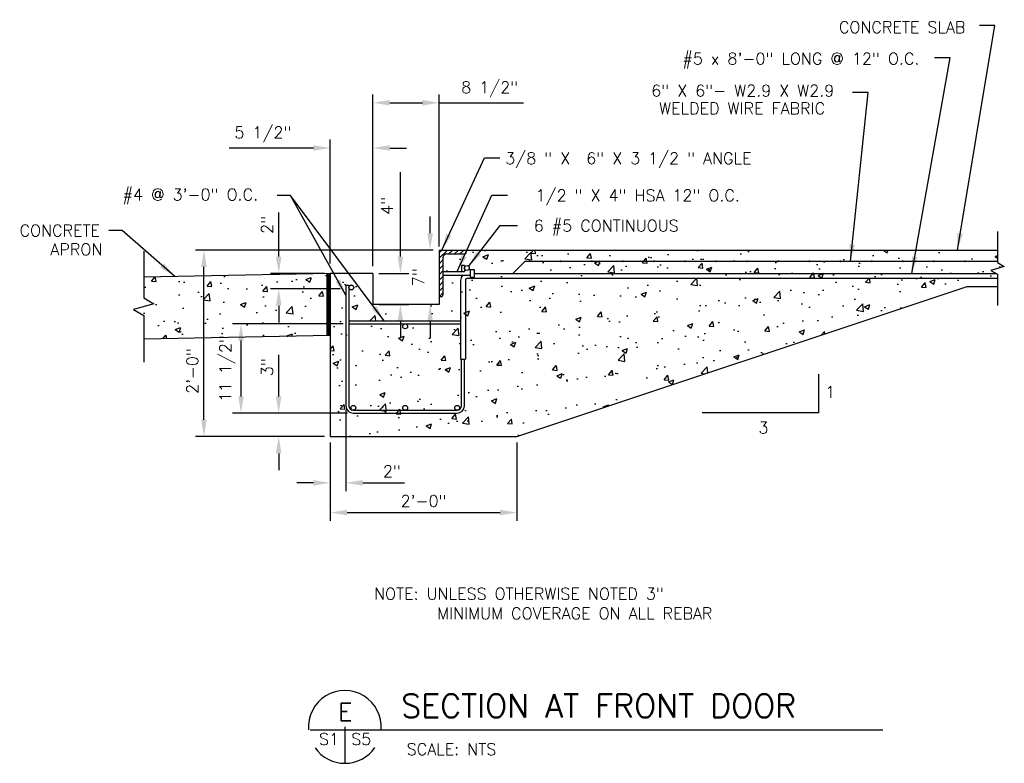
# Model space of a CAD drawing. Header units: inches. Extents: x -4171 to -3688, y 2912 to 4428.
# Tile 1 of 9: x -4166 to -4039, y 2912 to 3007. Entities that reach past the tile are written whole.
import ezdxf
from ezdxf.enums import TextEntityAlignment as Align

# ---------------------------------------------------------------- set-up
doc = ezdxf.new("R2010")
doc.units = ezdxf.units.IN
doc.header["$MEASUREMENT"] = 0
doc.layers.get('DEFPOINTS').update_dxf_attribs({"color": 4, "linetype": 'CONTINUOUS'})
for name, color, linetype in [('3', 7, 'CONTINUOUS'), ('7', 7, 'CONTINUOUS'), ('COM-DIMS', 2, 'CONTINUOUS'), ('COM-HATCH', 2, 'CONTINUOUS'), ('S-ANNO-TEXT-LW10', 6, 'CONTINUOUS'), ('S-ANNO-TEXT-LW20', 1, 'CONTINUOUS'), ('S-ANNO-TEXT-LW28', 7, 'CONTINUOUS'), ('S-PR-CONC-SECT', 4, 'CONTINUOUS'), ('S-PR-MISC-MATL', 6, 'CONTINUOUS'), ('S-PR-REINF', 13, 'CONTINUOUS'), ('S-PR-REINF-END', 4, 'CONTINUOUS')]:
    doc.layers.add(name, color=color, linetype=linetype)
doc.styles.add('SIMPLEX', font='simplex.shx')
doc.styles.get("Standard").update_dxf_attribs({"font": 'simplex.shx', "height": 609.6})
doc.dimstyles.new('DIM', dxfattribs={"dimscale": 12, "dimtxt": 0.125, "dimasz": 0.18, "dimexe": 0.09, "dimexo": 0.0625, "dimgap": 0.05, "dimtad": 1, "dimdec": 0, "dimzin": 0, "dimdsep": 46, "dimlunit": 4, "dimtxsty": 'SIMPLEX', "dimcen": 0.09, "dimadec": 0, "dimazin": 0, "dimtfac": 1, "dimtdec": 0, "dimtofl": 0, "dimtmove": 0, "dimatfit": 3, "dimfxl": 0, "dimfrac": 1, "dimtolj": 1, "dimtzin": 0, "dimarcsym": 0})
pattern_1 = [(50, (10.403, -24.312), (7.172602, -0.6275213), [0.75, -8.25]), (355, (10.403, -24.312), (-1.387513, 7.521921), [0.6, -6.6]), (100.4514, (11.0006, -24.3644), (5.785094, 6.894395), [0.637402, -7.011421]), (46.1842, (10.403, -22.312), (10.67241, -1.65519), [1.125, -12.375]), (96.6356, (11.292, -22.45), (9.346627, 9.741179), [0.956103, -10.51713]), (351.1842, (10.403, -22.312), (9.34662, 9.741186), [0.9, -9.9]), (21, (11.403, -22.812), (5.9690705, -4.026189), [0.75, -8.25]), (326, (11.403, -22.812), (2.433153, 7.2515), [0.6, -6.6]), (71.4514, (11.9, -23.148), (8.402226, 3.225305), [0.637402, -7.011421]), (37.5, (10.403, -24.3121), (0.1215986, 3.3289385), [0, -6.52, 0, -6.7, 0, -6.625]), (7.5, (10.403, -24.312), (2.6306954, 3.944117), [0, -3.82, 0, -6.37, 0, -2.525]), (327.5, (8.173, -24.3121), (5.3382244, -0.2255487), [0, -2.5, 0, -7.8, 0, -10.35]), (317.5, (7.173, -24.312), (5.8318617, 1.00105), [0, -3.25, 0, -5.18, 0, -7.35])]

# ---------------------------------------------------------------- blocks, each defined once
blk = doc.blocks.new('*D54')
at = {"layer": 'COM-DIMS', "color": 0, "lineweight": -2}
for p, q in [((-4123.73, 2956.87), (-4123.73, 2946.64)), ((-4125.74, 2952.92), (-4125.74, 2946.64)), ((-4127.9, 2947.72), (-4130.06, 2947.72)), ((-4121.57, 2947.72), (-4116.21, 2947.72))]:
    blk.add_line(p, q, dxfattribs=at)
at = {"layer": 'COM-DIMS', "color": 0}
for points in [[(-4127.9, 2948.08), (-4127.9, 2947.36), (-4125.74, 2947.72)], [(-4121.57, 2948.08), (-4121.57, 2947.36), (-4123.73, 2947.72)]]:
    blk.add_solid(points, dxfattribs=at)
at = {"layer": 'DEFPOINTS', "color": 0}
for p in [(-4123.73, 2957.62, -0.01), (-4125.74, 2953.67, -0.01), (-4123.73, 2947.72)]:
    blk.add_point(p, dxfattribs=at)
at = {"layer": 'COM-DIMS', "color": 0, "insert": (-4117.81, 2949.21), "char_height": 1.5, "attachment_point": 5, "style": 'SIMPLEX'}
blk.add_mtext('\\A1;2"', dxfattribs=at)
blk = doc.blocks.new('*D55')
at = {"layer": 'COM-DIMS', "color": 0, "lineweight": -2}
for p, q in [((-4125.74, 2952.92), (-4125.74, 2942.82)), ((-4101.74, 2952.92), (-4101.74, 2942.82)), ((-4123.58, 2943.9), (-4103.9, 2943.9))]:
    blk.add_line(p, q, dxfattribs=at)
at = {"layer": 'COM-DIMS', "color": 0}
for points in [[(-4123.58, 2944.26), (-4123.58, 2943.54), (-4125.74, 2943.9)], [(-4103.9, 2944.26), (-4103.9, 2943.54), (-4101.74, 2943.9)]]:
    blk.add_solid(points, dxfattribs=at)
at = {"layer": 'DEFPOINTS', "color": 0}
for p in [(-4125.74, 2953.67, -0.01), (-4101.74, 2953.67, -0.01), (-4101.74, 2943.9)]:
    blk.add_point(p, dxfattribs=at)
at = {"layer": 'COM-DIMS', "color": 0, "insert": (-4113.74, 2945.39), "char_height": 1.5, "attachment_point": 5, "style": 'SIMPLEX'}
blk.add_mtext('\\A1;2\'-0"', dxfattribs=at)
blk = doc.blocks.new('*D56')
at = {"layer": 'COM-DIMS', "color": 0, "lineweight": -2}
for p, q in [((-4132.38, 2958.84), (-4132.38, 2964.2)), ((-4123.54, 2956.68), (-4133.46, 2956.68)), ((-4126.49, 2953.67), (-4133.46, 2953.67)), ((-4132.38, 2951.51), (-4132.38, 2949.35))]:
    blk.add_line(p, q, dxfattribs=at)
at = {"layer": 'COM-DIMS', "color": 0}
for points in [[(-4132.74, 2958.84), (-4132.02, 2958.84), (-4132.38, 2956.68)], [(-4132.74, 2951.51), (-4132.02, 2951.51), (-4132.38, 2953.67)]]:
    blk.add_solid(points, dxfattribs=at)
at = {"layer": 'DEFPOINTS', "color": 0}
for p in [(-4132.38, 2956.68), (-4122.79, 2956.68, -0.01), (-4125.74, 2953.67, -0.01)]:
    blk.add_point(p, dxfattribs=at)
at = {"layer": 'COM-DIMS', "color": 0, "insert": (-4133.87, 2962.6), "char_height": 1.5, "attachment_point": 5, "rotation": 90, "style": 'SIMPLEX'}
blk.add_mtext('\\A1;3"', dxfattribs=at)
blk = doc.blocks.new('*D57')
at = {"layer": 'COM-DIMS', "color": 0, "lineweight": -2}
for p, q in [((-4124.1, 2968.18), (-4138.3, 2968.18)), ((-4137.22, 2958.84), (-4137.22, 2966.02)), ((-4123.54, 2956.68), (-4138.3, 2956.68))]:
    blk.add_line(p, q, dxfattribs=at)
at = {"layer": 'COM-DIMS', "color": 0}
for points in [[(-4137.58, 2966.02), (-4136.86, 2966.02), (-4137.22, 2968.18)], [(-4137.58, 2958.84), (-4136.86, 2958.84), (-4137.22, 2956.68)]]:
    blk.add_solid(points, dxfattribs=at)
at = {"layer": 'DEFPOINTS', "color": 0}
for p in [(-4137.22, 2968.18), (-4123.35, 2968.18, -0.01), (-4122.79, 2956.68, -0.01)]:
    blk.add_point(p, dxfattribs=at)
at = {"layer": 'COM-DIMS', "color": 0, "insert": (-4138.97, 2962.43), "char_height": 1.5, "attachment_point": 5, "rotation": 90, "style": 'SIMPLEX'}
blk.add_mtext('\\A1;11 1/2"', dxfattribs=at)
blk = doc.blocks.new('*D58')
at = {"layer": 'COM-DIMS', "color": 0, "lineweight": -2}
for p, q in [((-4112.49, 2977.67), (-4143.07, 2977.67)), ((-4141.99, 2955.83), (-4141.99, 2975.51)), ((-4126.49, 2953.67), (-4143.07, 2953.67))]:
    blk.add_line(p, q, dxfattribs=at)
at = {"layer": 'COM-DIMS', "color": 0}
for points in [[(-4142.35, 2975.51), (-4141.63, 2975.51), (-4141.99, 2977.67)], [(-4142.35, 2955.83), (-4141.63, 2955.83), (-4141.99, 2953.67)]]:
    blk.add_solid(points, dxfattribs=at)
at = {"layer": 'DEFPOINTS', "color": 0}
for p in [(-4141.99, 2977.67), (-4111.74, 2977.67, -0.01), (-4125.74, 2953.67, -0.01)]:
    blk.add_point(p, dxfattribs=at)
at = {"layer": 'COM-DIMS', "color": 0, "insert": (-4143.48, 2962.11), "char_height": 1.5, "attachment_point": 5, "rotation": 90, "style": 'SIMPLEX'}
blk.add_mtext('\\A1;2\'-0"', dxfattribs=at)
blk = doc.blocks.new('*D59')
at = {"layer": 'COM-DIMS', "color": 0, "lineweight": -2}
for p, q in [((-4132.37, 2976.83), (-4132.37, 2982.5)), ((-4126.49, 2974.67), (-4133.45, 2974.67)), ((-4124.47, 2972.67), (-4133.45, 2972.67)), ((-4132.37, 2970.51), (-4132.37, 2968.35))]:
    blk.add_line(p, q, dxfattribs=at)
at = {"layer": 'COM-DIMS', "color": 0}
for points in [[(-4132.73, 2976.83), (-4132.01, 2976.83), (-4132.37, 2974.67)], [(-4132.73, 2970.51), (-4132.01, 2970.51), (-4132.37, 2972.67)]]:
    blk.add_solid(points, dxfattribs=at)
at = {"layer": 'DEFPOINTS', "color": 0}
for p in [(-4125.74, 2974.67, -0.01), (-4132.37, 2972.67), (-4123.72, 2972.67, -0.01)]:
    blk.add_point(p, dxfattribs=at)
at = {"layer": 'COM-DIMS', "color": 0, "insert": (-4133.87, 2980.9), "char_height": 1.5, "attachment_point": 5, "rotation": 90, "style": 'SIMPLEX'}
blk.add_mtext('\\A1;2"', dxfattribs=at)
blk = doc.blocks.new('*D60')
at = {"layer": 'COM-DIMS', "color": 0, "lineweight": -2}
for p, q in [((-4125.74, 2975.92), (-4125.74, 2991.88)), ((-4120.25, 2975.92), (-4120.25, 2991.88)), ((-4127.9, 2990.8), (-4138.76, 2990.8)), ((-4118.09, 2990.8), (-4115.93, 2990.8))]:
    blk.add_line(p, q, dxfattribs=at)
at = {"layer": 'COM-DIMS', "color": 0}
for points in [[(-4127.9, 2991.16), (-4127.9, 2990.44), (-4125.74, 2990.8)], [(-4118.09, 2991.16), (-4118.09, 2990.44), (-4120.25, 2990.8)]]:
    blk.add_solid(points, dxfattribs=at)
at = {"layer": 'DEFPOINTS', "color": 0}
for p in [(-4125.74, 2990.8), (-4125.74, 2975.17, -0.01), (-4120.25, 2975.17, -0.01)]:
    blk.add_point(p, dxfattribs=at)
at = {"layer": 'COM-DIMS', "color": 0, "insert": (-4134.41, 2992.55), "char_height": 1.5, "attachment_point": 5, "style": 'SIMPLEX'}
blk.add_mtext('\\A1;5 1/2"', dxfattribs=at)
blk = doc.blocks.new('*D86')
at = {"layer": 'COM-DIMS', "color": 0, "lineweight": -2}
for p, q in [((-4112.9, 2979.83), (-4112.9, 2981.99)), ((-4112.49, 2977.67), (-4113.98, 2977.67)), ((-4112.49, 2970.67), (-4113.98, 2970.67)), ((-4112.9, 2968.51), (-4112.9, 2966.35))]:
    blk.add_line(p, q, dxfattribs=at)
at = {"layer": 'COM-DIMS', "color": 0}
for points in [[(-4113.26, 2979.83), (-4112.54, 2979.83), (-4112.9, 2977.67)], [(-4113.26, 2968.51), (-4112.54, 2968.51), (-4112.9, 2970.67)]]:
    blk.add_solid(points, dxfattribs=at)
at = {"layer": 'DEFPOINTS', "color": 0}
for p in [(-4112.9, 2977.67), (-4111.74, 2977.67, -0.01), (-4111.74, 2970.67, -0.01)]:
    blk.add_point(p, dxfattribs=at)
at = {"layer": 'COM-DIMS', "color": 0, "insert": (-4114.4, 2974.17), "char_height": 1.5, "attachment_point": 5, "rotation": 90, "style": 'SIMPLEX'}
blk.add_mtext('\\A1;7"', dxfattribs=at)
blk = doc.blocks.new('*D87')
at = {"layer": 'COM-DIMS', "color": 0, "lineweight": -2}
for p, q in [((-4120.25, 2975.61), (-4120.25, 2997.7)), ((-4111.74, 2978.11), (-4111.74, 2997.7)), ((-4118.09, 2996.62), (-4113.9, 2996.62)), ((-4111.74, 2996.62), (-4100.88, 2996.62))]:
    blk.add_line(p, q, dxfattribs=at)
at = {"layer": 'COM-DIMS', "color": 0}
for points in [[(-4118.09, 2996.98), (-4118.09, 2996.26), (-4120.25, 2996.62)], [(-4113.9, 2996.98), (-4113.9, 2996.26), (-4111.74, 2996.62)]]:
    blk.add_solid(points, dxfattribs=at)
at = {"layer": 'DEFPOINTS', "color": 0}
for p in [(-4111.74, 2996.62), (-4111.74, 2977.36, -0.01), (-4120.25, 2974.86, -0.01)]:
    blk.add_point(p, dxfattribs=at)
at = {"layer": 'COM-DIMS', "color": 0, "insert": (-4105.23, 2998.36), "char_height": 1.5, "attachment_point": 5, "style": 'SIMPLEX'}
blk.add_mtext('\\A1;8 1/2"', dxfattribs=at)

msp = doc.modelspace()

# ---------------------------------------------------------------- hatches: boundary and pattern name
at = {"layer": 'COM-HATCH'}
h = msp.add_hatch(dxfattribs=at)
h.set_pattern_fill('AR-CONC', color=256, style=0)
h.set_pattern_definition(pattern_1)
h.paths.add_polyline_path([(-4039.91401, 2977.67311), (-4108.24488, 2977.67311), (-4108.24488, 2977.4279, -0.009464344), (-4108.24488, 2977.41844), (-4108.24488, 2977.67311), (-4108.56301, 2977.67311), (-4109.06301, 2977.17311), (-4110.753, 2977.17311, -0.008163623), (-4110.73667, 2977.17311), (-4110.47726, 2977.17311), (-4109.97726, 2977.67311), (-4110.68438, 2977.67311), (-4111.74488, 2976.61261), (-4111.74488, 2975.90561), (-4111.24488, 2976.40561), (-4111.24488, 2974.92311), (-4108.86738, 2974.92311), (-4108.86738, 2975.67311), (-4108.49238, 2975.67311), (-4108.49238, 2974.92311), (-4111.24488, 2974.92311), (-4111.24488, 2971.9279, -0.009464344), (-4111.24488, 2971.91844), (-4111.24488, 2972.16298), (-4111.74488, 2971.66285), (-4111.74488, 2970.67311), (-4120.25251, 2970.67311), (-4120.25251, 2975.17311), (-4125.74488, 2975.17311), (-4125.74488, 2953.67311), (-4101.74488, 2953.67311), (-4043.81126, 2972.97886), (-4039.91401, 2972.97886), (-4039.91401, 2974.05311), (-4108.06627, 2974.05311, 0.408152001), (-4108.36984, 2973.74317), (-4108.36988, 2963.61311), (-4108.98988, 2963.61311), (-4108.98988, 2968.18361), (-4123.35226, 2968.18361), (-4123.35226, 2968.55861), (-4108.98988, 2968.55861), (-4108.98988, 2963.61311), (-4108.36988, 2963.61311), (-4108.36984, 2973.74317, -0.420298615), (-4108.05341, 2974.05311), (-4039.91401, 2974.05311), (-4039.91401, 2974.5555), (-4040.1177, 2974.67311), (-4107.24488, 2974.67311), (-4107.24488, 2974.17311), (-4107.74488, 2974.17311), (-4107.74488, 2975.17311), (-4107.24488, 2975.17311), (-4107.24488, 2974.67311), (-4102.24488, 2974.67311), (-4100.67988, 2976.23811), (-4100.18234, 2976.23811, -1.009107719), (-4100.05734, 2976.23811), (-4096.18234, 2976.23811, -1.009107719), (-4096.05734, 2976.23811), (-4092.18234, 2976.23811, -1.009107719), (-4092.05734, 2976.23811), (-4088.18234, 2976.23811, -1.009107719), (-4088.05734, 2976.23811), (-4084.18234, 2976.23811, -1.009107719), (-4084.05734, 2976.23811), (-4080.18234, 2976.23811, -1.001066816), (-4080.05734, 2976.23811), (-4076.18234, 2976.23811, -1.001066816), (-4076.05734, 2976.23811), (-4072.18234, 2976.23811, -1.001066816), (-4072.05734, 2976.23811), (-4068.18234, 2976.23811, -1.001066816), (-4068.05734, 2976.23811), (-4064.18234, 2976.23811, -1.001066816), (-4064.05734, 2976.23811), (-4060.18234, 2976.23811, -1.001066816), (-4060.05734, 2976.23811), (-4056.18234, 2976.23811, -1.001066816), (-4056.05734, 2976.23811), (-4052.18234, 2976.23811, -1.001066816), (-4052.05734, 2976.23811), (-4048.18234, 2976.23811, -1.001066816), (-4048.05734, 2976.23811), (-4044.18234, 2976.23811, -1.001066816), (-4044.05734, 2976.23811), (-4039.91401, 2976.23811)])
h.paths.add_polyline_path([(-4039.04798, 2975.5555), (-4039.91401, 2976.0555), (-4039.91401, 2976.23811), (-4044.05734, 2976.23811, -0.998934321), (-4044.18234, 2976.23811), (-4048.05734, 2976.23811, -0.998934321), (-4048.18234, 2976.23811), (-4052.05734, 2976.23811, -0.998934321), (-4052.18234, 2976.23811), (-4056.05734, 2976.23811, -0.998934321), (-4056.18234, 2976.23811), (-4060.05734, 2976.23811, -0.998934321), (-4060.18234, 2976.23811), (-4064.05734, 2976.23811, -0.998934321), (-4064.18234, 2976.23811), (-4068.05734, 2976.23811, -0.998934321), (-4068.18234, 2976.23811), (-4072.05734, 2976.23811, -0.998934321), (-4072.18234, 2976.23811), (-4076.05734, 2976.23811, -0.998934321), (-4076.18234, 2976.23811), (-4080.05734, 2976.23811, -0.998934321), (-4080.18234, 2976.23811), (-4084.05734, 2976.23811, -0.990974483), (-4084.18234, 2976.23811), (-4088.05734, 2976.23811, -0.990974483), (-4088.18234, 2976.23811), (-4092.05734, 2976.23811, -0.990974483), (-4092.18234, 2976.23811), (-4096.05734, 2976.23811, -0.990974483), (-4096.18234, 2976.23811), (-4100.05734, 2976.23811, -0.990974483), (-4100.18234, 2976.23811), (-4100.67988, 2976.23811), (-4102.24488, 2974.67311), (-4040.1177, 2974.67311), (-4040.78003, 2975.0555)])
h = msp.add_hatch(dxfattribs=at)
h.set_pattern_fill('AR-CONC', color=256, style=0)
h.set_pattern_definition(pattern_1)
h.paths.add_polyline_path([(-4043.81126, 2972.97886), (-4039.91401, 2972.97886), (-4039.91401, 2974.05311), (-4108.06627, 2974.05311, 0.408152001), (-4108.36984, 2973.74317), (-4108.36988, 2963.61311), (-4108.98988, 2963.61311), (-4108.98988, 2968.18361), (-4123.35226, 2968.18361), (-4123.35226, 2968.55861), (-4108.98988, 2968.55861), (-4108.98988, 2963.61311), (-4108.36988, 2963.61311), (-4108.36984, 2973.74317, -0.420298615), (-4108.05341, 2974.05311), (-4039.91401, 2974.05311), (-4039.91401, 2974.5555), (-4040.1177, 2974.67311), (-4107.24488, 2974.67311), (-4107.24488, 2974.17311), (-4107.74488, 2974.17311), (-4107.74488, 2974.42311), (-4108.69434, 2974.42311, 0.079044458), (-4108.87401, 2974.19265), (-4108.87401, 2974.42311), (-4111.24488, 2974.42311), (-4111.24488, 2971.9279, -0.009464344), (-4111.24488, 2971.91844), (-4111.24488, 2972.16298), (-4111.74488, 2971.66285), (-4111.74488, 2970.67311), (-4120.25251, 2970.67311), (-4120.25251, 2975.17311), (-4125.74488, 2975.17311), (-4125.74488, 2953.67311), (-4101.74488, 2953.67311)])
h = msp.add_hatch(dxfattribs=at)
h.set_pattern_fill('AR-CONC', color=256, style=0)
h.set_pattern_definition([(50, (10.408, -24.815), (7.172602, -0.6275213), [0.75, -8.25]), (355, (10.408, -24.815), (-1.387513, 7.521921), [0.6, -6.6]), (100.4514, (11.0055, -24.8675), (5.785094, 6.894395), [0.637402, -7.011421]), (46.1842, (10.408, -22.815), (10.67241, -1.65519), [1.125, -12.375]), (96.6356, (11.297, -22.953), (9.346627, 9.741179), [0.956103, -10.51713]), (351.1842, (10.408, -22.815), (9.34662, 9.741186), [0.9, -9.9]), (21, (11.408, -23.315), (5.9690705, -4.026189), [0.75, -8.25]), (326, (11.408, -23.315), (2.433153, 7.2515), [0.6, -6.6]), (71.4514, (11.905, -23.651), (8.402226, 3.225305), [0.637402, -7.011421]), (37.5, (10.4078, -24.8152), (0.1215986, 3.3289385), [0, -6.52, 0, -6.7, 0, -6.625]), (7.5, (10.4078, -24.8152), (2.6306954, 3.944117), [0, -3.82, 0, -6.37, 0, -2.525]), (327.5, (8.1778, -24.8152), (5.3382244, -0.2255487), [0, -2.5, 0, -7.8, 0, -10.35]), (317.5, (7.178, -24.8152), (5.8318617, 1.00105), [0, -3.25, 0, -5.18, 0, -7.35])])
h.paths.add_polyline_path([(-4125.74, 2966.67), (-4125.74, 2974.67), (-4149.74, 2974.19), (-4149.74, 2971.51404), (-4148.44096, 2970.76404), (-4151.03904, 2970.01404), (-4149.74, 2969.26404), (-4149.74, 2966.19)])

# ---------------------------------------------------------------- linework, layer by layer
at = {"layer": '3', "linetype": 'Continuous'}
for p, q in [((-4111.74488, 2977.31973, -0.0125), (-4111.39151, 2977.67311, -0.0125)), ((-4111.74488, 2976.61261, -0.0125), (-4110.68438, 2977.67311, -0.0125)), ((-4111.74488, 2977.67311, -0.0125), (-4108.24488, 2977.67311, -0.0125)), ((-4111.74488, 2977.67311, -0.0125), (-4111.74488, 2971.67311, -0.0125)), ((-4110.47726, 2977.17311, -0.0125), (-4109.97726, 2977.67311, -0.0125)), ((-4109.77013, 2977.17311, -0.0125), (-4109.27013, 2977.67311, -0.0125)), ((-4109.06301, 2977.17311, -0.0125), (-4108.56301, 2977.67311, -0.0125)), ((-4108.24488, 2977.67311, -0.0125), (-4108.24488, 2977.42311, -0.0125)), ((-4111.74488, 2975.90561, -0.0125), (-4111.24488, 2976.40561, -0.0125)), ((-4111.24488, 2976.67311, -0.0125), (-4111.24488, 2971.92311, -0.0125)), ((-4110.74488, 2977.17311, -0.0125), (-4108.49488, 2977.17311, -0.0125)), ((-4111.74488, 2975.19848, -0.0125), (-4111.24488, 2975.69848, -0.0125)), ((-4111.74488, 2974.49136, -0.0125), (-4111.24488, 2974.99136, -0.0125)), ((-4111.24488, 2974.92311, -0.0125), (-4108.49176, 2974.92311, -0.0125)), ((-4108.86738, 2975.67311, -0.0125), (-4108.86738, 2974.92311, -0.0125)), ((-4108.49238, 2975.67311, -0.0125), (-4108.86738, 2975.67311, -0.0125)), ((-4108.49238, 2975.67311, -0.0125), (-4108.49238, 2974.92311, -0.0125)), ((-4107.74488, 2975.17311, -0.0125), (-4107.24488, 2975.17311, -0.0125)), ((-4107.74488, 2975.17311, -0.0125), (-4107.74488, 2974.17311, -0.0125)), ((-4107.24488, 2975.17311, -0.0125), (-4107.24488, 2974.17311, -0.0125)), ((-4111.74488, 2973.78423, -0.0125), (-4111.24488, 2974.28423, -0.0125)), ((-4111.74488, 2973.07711, -0.0125), (-4111.24488, 2973.57711, -0.0125)), ((-4111.24488, 2974.42311, -0.0125), (-4107.74488, 2974.42311, -0.0125)), ((-4108.87401, 2974.41723, -0.0125), (-4108.87401, 2974.21911, -0.0125)), ((-4107.74488, 2974.17311, -0.0125), (-4107.24488, 2974.17311, -0.0125)), ((-4111.74488, 2972.37011, -0.0125), (-4111.24488, 2972.87011, -0.0125)), ((-4111.49488, 2971.67311, -0.0125), (-4111.74488, 2971.67311, -0.0125)), ((-4111.73463, 2971.67311, -0.0125), (-4111.24488, 2972.16298, -0.0125))]:
    msp.add_line(p, q, dxfattribs=at)
for centre, radius, start, end in [((-4108.49484, 2977.42317, -0.01252), 0.25, 270, 0), ((-4110.74484, 2976.67317, -0.01252), 0.5, 90, 180), ((-4111.49484, 2971.92317, -0.01252), 0.25, 270, 0)]:
    msp.add_arc(centre, radius, start, end, dxfattribs=at)
at = {"layer": '7', "linetype": 'Continuous'}
msp.add_line((-4123.72726, 2957.12761, -0.0125), (-4123.72726, 2948.93361, -0.0125), dxfattribs=at)
at = {"layer": 'COM-DIMS'}
for p, q in [((-4040.24626, 3006.56016, -0.0125), (-4042.24626, 3006.56016, -0.0125)), ((-4046.0231, 3002.40498, -0.0125), (-4048.0231, 3002.40498, -0.0125)), ((-4056.55738, 2997.92748, -0.0125), (-4058.55738, 2997.92748, -0.0125)), ((-4105.91713, 2989.53761, -0.0125), (-4103.91713, 2989.53761, -0.0125)), ((-4116.72038, 2976.83347), (-4116.72038, 2987.69347)), ((-4130.86551, 2984.70323, -0.0125), (-4132.57151, 2984.70323, -0.0125)), ((-4104.96801, 2984.74498, -0.0125), (-4102.96801, 2984.74498, -0.0125)), ((-4152.5286, 2980.1729, -0.01), (-4154.2346, 2980.1729, -0.01)), ((-4103.88576, 2980.84261, -0.0125), (-4101.65551, 2980.84261, -0.0125)), ((-4119.50251, 2974.67347), (-4115.64038, 2974.67347)), ((-4119.50251, 2970.67311), (-4115.64038, 2970.67311)), ((-4116.72038, 2968.51311), (-4116.72038, 2966.35311))]:
    msp.add_line(p, q, dxfattribs=at)
at = {"layer": 'COM-DIMS', "linetype": 'Continuous'}
for p, q in [((-4062.92651, 2961.71823, -0.0125), (-4062.92651, 2956.72186, -0.0125)), ((-4062.92651, 2956.72186, -0.0125), (-4077.91101, 2956.72186, -0.0125))]:
    msp.add_line(p, q, dxfattribs=at)
at = {"layer": 'COM-DIMS'}
for points in [[(-4117.08038, 2976.83347), (-4116.36038, 2976.83347), (-4116.72038, 2974.67347)], [(-4117.08038, 2968.51311), (-4116.36038, 2968.51311), (-4116.72038, 2970.67311)]]:
    msp.add_solid(points, dxfattribs=at)
at = {"layer": 'S-ANNO-TEXT-LW20'}
for p, q in [((-4128.33918, 2915.95066), (-4054.67788, 2915.95066)), ((-4123.86759, 2916.32197), (-4123.86759, 2911.65816))]:
    msp.add_line(p, q, dxfattribs=at)
for start, end in [(355.5288134, 184.5470758), (215.0590036, 325.4854461)]:
    msp.add_arc((-4123.86759, 2916.32197), 4.68367, start, end, dxfattribs=at)
at = {"layer": 'S-PR-CONC-SECT', "linetype": 'Continuous'}
for p, q in [((-4111.74488, 2977.67311, -0.0125), (-4039.91401, 2977.67311, -0.0125)), ((-4111.74488, 2977.67311, -0.0125), (-4111.74488, 2970.67311, -0.0125)), ((-4125.74488, 2974.6699, -0.0125), (-4125.74488, 2953.67311, -0.0125)), ((-4120.24762, 2974.67, -0.01), (-4125.74, 2974.67, -0.01)), ((-4120.25251, 2974.67, -0.0125), (-4120.25251, 2970.67311, -0.0125)), ((-4101.74488, 2953.67311, -0.0125), (-4043.81126, 2972.97886, -0.0125)), ((-4043.81126, 2972.97886, -0.0125), (-4039.91401, 2972.97886, -0.0125)), ((-4111.74488, 2970.67311, -0.0125), (-4120.25251, 2970.67311, -0.0125)), ((-4125.74488, 2953.67311, -0.0125), (-4101.74488, 2953.67311, -0.0125))]:
    msp.add_line(p, q, dxfattribs=at)
at = {"layer": 'S-PR-CONC-SECT'}
for p, q in [((-4125.74, 2974.67, -0.01), (-4149.74, 2974.19, -0.01)), ((-4125.74, 2966.67, -0.01), (-4149.74, 2966.19, -0.01))]:
    msp.add_line(p, q, dxfattribs=at)
for points, elevation in [([(-4039.91401, 2980.07388), (-4039.91401, 2976.0555), (-4039.04798, 2975.5555), (-4040.78003, 2975.0555), (-4039.91401, 2974.5555), (-4039.91401, 2970.53713)], -0.0125), ([(-4149.74, 2977.5416), (-4149.74, 2971.51404), (-4148.44096, 2970.76404), (-4151.03904, 2970.01404), (-4149.74, 2969.26404), (-4149.74, 2963.23647)], -0.01)]:
    msp.add_lwpolyline(points, dxfattribs=dict(at, elevation=elevation))
at = {"layer": 'S-PR-MISC-MATL', "linetype": 'Continuous', "const_width": 0.5, "elevation": -0.01}
msp.add_lwpolyline([(-4125.99, 2974.67), (-4125.99, 2966.665)], dxfattribs=at)
at = {"layer": 'S-PR-REINF', "linetype": 'Continuous'}
for p, q in [((-4100.67988, 2976.23811, -0.0125), (-4102.24488, 2974.67311, -0.0125)), ((-4100.67988, 2976.23811, -0.0125), (-4039.91401, 2976.23811, -0.0125)), ((-4108.98988, 2973.74311, -0.0125), (-4108.98988, 2963.61311, -0.0125)), ((-4108.36984, 2973.74317, -0.01252), (-4108.36988, 2963.61311, -0.0125)), ((-4108.05988, 2974.05311, -0.0125), (-4039.91401, 2974.05311, -0.0125)), ((-4107.24488, 2974.67311, -0.0125), (-4040.1177, 2974.67311, -0.0125)), ((-4123.72726, 2973.17311, -0.0125), (-4123.35226, 2973.17311, -0.0125)), ((-4123.72726, 2973.17311, -0.0125), (-4123.72726, 2957.62361, -0.0125)), ((-4123.35226, 2973.17311, -0.0125), (-4123.35226, 2957.62361, -0.0125)), ((-4123.35226, 2968.55861, -0.0125), (-4108.98988, 2968.55861, -0.0125)), ((-4123.35226, 2968.18361, -0.0125), (-4108.98988, 2968.18361, -0.0125)), ((-4108.98988, 2963.61311, -0.0125), (-4108.36988, 2963.61311, -0.0125)), ((-4108.86738, 2957.62361, -0.0125), (-4108.86738, 2963.61311, -0.0125)), ((-4108.49238, 2957.62361, -0.0125), (-4108.49238, 2963.61311, -0.0125)), ((-4122.78726, 2957.05861, -0.0125), (-4109.43238, 2957.05861, -0.0125)), ((-4122.78726, 2956.68361, -0.0125), (-4109.43238, 2956.68361, -0.0125))]:
    msp.add_line(p, q, dxfattribs=at)
for centre, radius, start, end in [((-4108.05984, 2973.74317, -0.01252), 0.93, 133.0143556, 180), ((-4108.05984, 2973.74317, -0.01252), 0.31, 90, 180), ((-4122.78723, 2957.62365, -0.01252), 0.94, 180, 270), ((-4122.78723, 2957.62365, -0.01252), 0.565, 180, 270), ((-4109.43241, 2957.62365, -0.01252), 0.565, 270, 0), ((-4109.43241, 2957.62365, -0.01252), 0.94, 270, 0)]:
    msp.add_arc(centre, radius, start, end, dxfattribs=at)
at = {"layer": 'S-PR-REINF-END', "linetype": 'Continuous'}
for centre, radius in [((-4100.11984, 2976.23867, -0.01252), 0.0625), ((-4096.11984, 2976.23867, -0.01252), 0.0625), ((-4092.11984, 2976.23867, -0.01252), 0.0625), ((-4088.11984, 2976.23867, -0.01252), 0.0625), ((-4084.11984, 2976.23867, -0.01252), 0.0625), ((-4080.11984, 2976.23817, -0.01252), 0.0625), ((-4076.11984, 2976.23817, -0.01252), 0.0625), ((-4072.11984, 2976.23817, -0.01252), 0.0625), ((-4068.11984, 2976.23817, -0.01252), 0.0625), ((-4064.11984, 2976.23817, -0.01252), 0.0625), ((-4060.11984, 2976.23817, -0.01252), 0.0625), ((-4056.11984, 2976.23817, -0.01252), 0.0625), ((-4052.11984, 2976.23817, -0.01252), 0.0625), ((-4048.11984, 2976.23817, -0.01252), 0.0625), ((-4044.11984, 2976.23817, -0.01252), 0.0625), ((-4108.17773, 2975.36067, -0.01252), 0.3125), ((-4123.03973, 2972.86067, -0.01252), 0.3125), ((-4116.10978, 2967.849, -0.01252), 0.3125), ((-4122.78175, 2957.37115, -0.01252), 0.3125), ((-4116.10978, 2957.37115, -0.01252), 0.3125), ((-4109.41384, 2957.37115, -0.01252), 0.3125)]:
    msp.add_circle(centre, radius, dxfattribs=at)
msp.add_point((-4091.37451, 2976.17711, -0.0125), dxfattribs=at)

# ---------------------------------------------------------------- texts
at = {"layer": 'COM-DIMS', "style": 'SIMPLEX'}
for s, p in [('CONCRETE SLAB', (-4052.18889, 3006.33703, -0.0125)), ('#5 x 8\'-0" LONG @ 12" O.C. ', (-4064.69886, 3002.18186, -0.0125)), ('6" X 6"- W2.9 X W2.9', (-4072.69319, 2998.18075, -0.0125)), ('#4 @ 3\'-0" O.C.', (-4143.73788, 2984.70323, -0.0125)), (' 1/2 " X 4" HSA 12" O.C.', (-4086.70726, 2984.59573, -0.0125)), ('CONCRETE', (-4160.53555, 2980.1729, -0.01)), ('6 #5 CONTINUOUS', (-4090.24091, 2980.69348, -0.0125)), ('APRON', (-4158.39771, 2977.74262, -0.01))]:
    msp.add_text(s, height=1.5, dxfattribs=at).set_placement(p, align=Align.MIDDLE)
for s, p in [('WELDED WIRE FABRIC', (-4083.45306, 2995.14387, -0.0125)), (' 3/8 " X  6" X 3 1/2 " ANGLE', (-4104.26909, 2988.72748, -0.0125))]:
    msp.add_text(s, height=1.5, dxfattribs=at).set_placement(p)
at = {"layer": 'COM-DIMS', "linetype": 'Continuous', "style": 'SIMPLEX'}
for s, p in [('1', (-4062.07151, 2958.65786, -0.0125)), ('3', (-4070.67988, 2954.07736, -0.0125))]:
    msp.add_text(s, height=1.5, dxfattribs=at).set_placement(p)
at = {"layer": 'COM-DIMS', "style": 'SIMPLEX'}
for s, p in [('NOTE: UNLESS OTHERWISE NOTED 3"', (-4101.46817, 2932.70074)), ('MINIMUM COVERAGE ON ALL REBAR', (-4094.29167, 2930.17099))]:
    msp.add_text(s, height=1.5, dxfattribs=at).set_placement(p, align=Align.CENTER)
at = {"layer": 'COM-DIMS', "insert": (-4118.46324, 2983.34347), "char_height": 1.5, "attachment_point": 5, "rotation": 90, "style": 'SIMPLEX'}
msp.add_mtext('4"', dxfattribs=at)
at = {"layer": 'S-ANNO-TEXT-LW10', "style": 'SIMPLEX'}
msp.add_text('S1', height=1.5, dxfattribs=at).set_placement((-4124.60726, 2914.00536), align=Align.RIGHT)
for s, p in [('S5', (-4123.0489, 2914.00536)), ('SCALE: NTS', (-4115.90322, 2912.70607))]:
    msp.add_text(s, height=1.5, dxfattribs=at).set_placement(p)
at = {"layer": 'S-ANNO-TEXT-LW28'}
msp.add_text('SECTION AT FRONT DOOR', height=3, dxfattribs=at).set_placement((-4116.61228, 2917.53649))
msp.add_text('E', height=2.25, dxfattribs=at).set_placement((-4123.82808, 2917.12208), align=Align.CENTER)

# ---------------------------------------------------------------- dimensions: what is measured, and where the dimension line sits
at = {"layer": 'COM-DIMS'}
dim = msp.add_linear_dim(base=(-4111.74488, 2996.61581), p1=(-4120.25251, 2974.86096, -0.0125), p2=(-4111.74488, 2977.36096, -0.0125), text='8 1/2"', dimstyle='DIM', dxfattribs=at)
dim.commit()
dim.dimension.update_dxf_attribs({"geometry": '*D87', "text_midpoint": (-4105.23488, 2996.61581), "dimtype": 160})
for base, p1, p2, text, picture, middle in [((-4125.74488, 2990.80404), (-4120.25251, 2975.17311, -0.0125), (-4125.74488, 2975.17311, -0.0125), '5 1/2"', '*D60', (-4134.41488, 2992.5469)), ((-4101.74488, 2943.89786), (-4125.74488, 2953.67311, -0.0125), (-4101.74488, 2953.67311, -0.0125), '2\'-0"', '*D55', (-4113.74488, 2945.39072))]:
    dim = msp.add_linear_dim(base=base, p1=p1, p2=p2, text=text, dimstyle='DIM', dxfattribs=at)
    dim.commit()
    dim.dimension.update_dxf_attribs({"geometry": picture, "text_midpoint": middle})
for base, p1, p2, picture, middle in [((-4132.37363, 2972.67, 0.0025), (-4125.74, 2974.67, -0.01), (-4123.72237, 2972.67, -0.01), '*D59', (-4132.37363, 2980.89507, 0.0025)), ((-4112.90397, 2977.67311), (-4111.74488, 2970.67311, -0.0125), (-4111.74488, 2977.67311, -0.0125), '*D86', (-4112.90397, 2974.17311))]:
    dim = msp.add_linear_dim(base=base, p1=p1, p2=p2, angle=90, dimstyle='DIM', dxfattribs=at)
    dim.commit()
    dim.dimension.update_dxf_attribs({"geometry": picture, "text_midpoint": middle, "dimtype": 160})
dim = msp.add_linear_dim(base=(-4141.98509, 2977.67311), p1=(-4125.74488, 2953.67311, -0.0125), p2=(-4111.74488, 2977.67311, -0.0125), angle=90, text='2\'-0"', dimstyle='DIM', dxfattribs=at)
dim.commit()
dim.dimension.update_dxf_attribs({"geometry": '*D58', "text_midpoint": (-4141.98509, 2962.10882), "dimtype": 160})
dim = msp.add_linear_dim(base=(-4137.22488, 2968.18361), p1=(-4122.78723, 2956.68365, -0.01252), p2=(-4123.35226, 2968.18361, -0.0125), angle=90, text='11 1/2"', dimstyle='DIM', dxfattribs=at)
dim.commit()
dim.dimension.update_dxf_attribs({"geometry": '*D57', "text_midpoint": (-4138.96774, 2962.43363)})
dim = msp.add_linear_dim(base=(-4132.37852, 2956.68361), p1=(-4125.74488, 2953.67311, -0.0125), p2=(-4122.78726, 2956.68361, -0.0125), angle=90, dimstyle='DIM', dxfattribs=at)
dim.commit()
dim.dimension.update_dxf_attribs({"geometry": '*D56', "text_midpoint": (-4133.87137, 2962.60361)})
dim = msp.add_linear_dim(base=(-4123.72723, 2947.72111), p1=(-4125.74488, 2953.67311, -0.0125), p2=(-4123.72723, 2957.62365, -0.01252), dimstyle='DIM', dxfattribs=at)
dim.commit()
dim.dimension.update_dxf_attribs({"geometry": '*D54', "text_midpoint": (-4117.80723, 2949.21396)})

# ---------------------------------------------------------------- leaders
for points in [[(-4045.08811, 2977.67311, -0.0125), (-4040.24626, 3006.56016, -0.0125)], [(-4050.9545, 2974.67311, -0.0125), (-4046.0231, 3002.40498, -0.0125)], [(-4118.81701, 2968.55861, -0.0125), (-4130.86551, 2984.70323, -0.0125)]]:
    msp.add_leader(points, dimstyle='DIM', dxfattribs=at)
for points in [[(-4058.84134, 2976.23811, -0.0125), (-4056.55738, 2997.92748, -0.0125)], [(-4111.39151, 2977.67311, -0.0125), (-4105.91713, 2989.53761, -0.0125)], [(-4123.72726, 2971.84564, -0.0125), (-4130.86551, 2984.70323, -0.0125)], [(-4109.41956, 2974.92311, -0.0125), (-4104.96801, 2984.74498, -0.0125)], [(-4145.733, 2974.27014, -0.01), (-4152.5286, 2980.1729, -0.01)], [(-4107.95044, 2975.57514, -0.01252), (-4103.88576, 2980.84261, -0.01252)]]:
    msp.add_leader(points, dimstyle='DIM', override={"dimgap": 0.05, "dimtad": 0}, dxfattribs=at)

doc.saveas('drawing.dxf')
